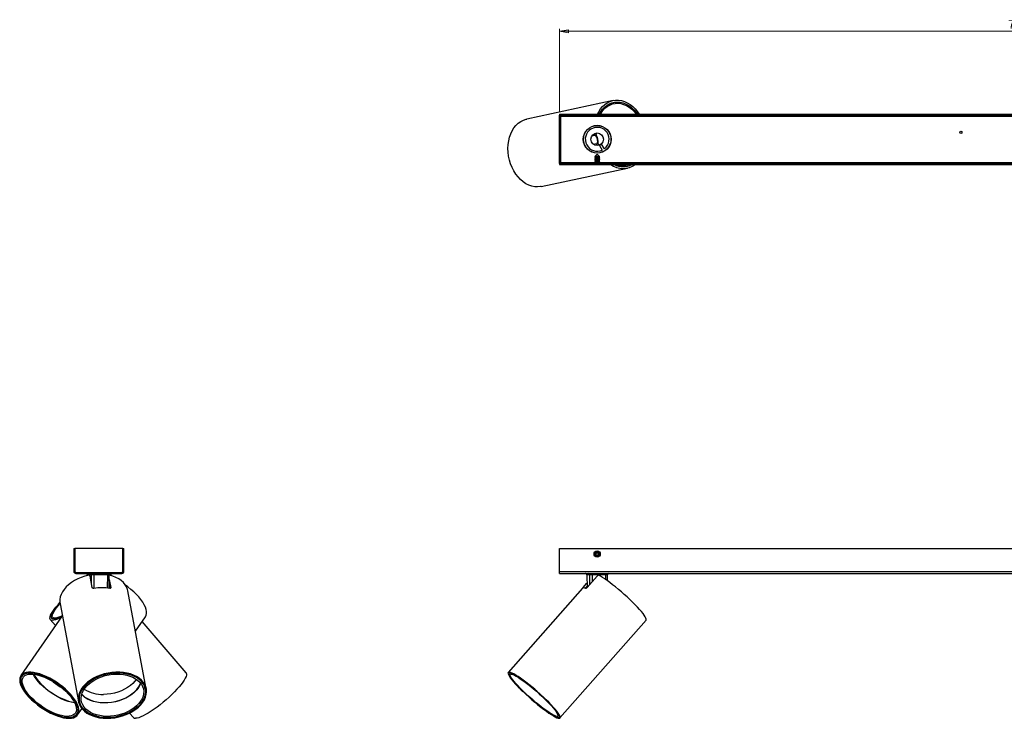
# Model space of a CAD drawing. Header units: millimetres. Extents: x 302 to 1087, y 351 to 651.
# Tile 1 of 2: x 302 to 695, y 372 to 651. Entities that reach past the tile are written whole.
import ezdxf

# ---------------------------------------------------------------- set-up
doc = ezdxf.new("R2010")
doc.units = ezdxf.units.MM
doc.linetypes.add('CENTERX2', pattern=[20.32, 12.7, -2.54, 2.54, -2.54])
doc.styles.add('SLDTEXTSTYLE0', font='TXT', dxfattribs={"width": 0.75})
doc.dimstyles.new('SLDDIMSTYLE3', dxfattribs={"dimtxt": 3.5, "dimasz": 3.556, "dimexe": 0, "dimexo": 0.0625, "dimgap": 0.875, "dimtad": 1, "dimdec": 0, "dimlfac": 2, "dimrnd": 1e-09, "dimzin": 12, "dimdsep": 46, "dimtxsty": 'SLDTEXTSTYLE0', "dimblk1": 'CLOSED', "dimblk2": 'CLOSED', "dimsah": 1, "dimcen": 0.09, "dimadec": 0, "dimazin": 3, "dimtfac": 1, "dimtdec": 0, "dimtofl": 0, "dimtmove": 0, "dimatfit": 3, "dimldrblk": 'CLOSED', "dimfxl": 0, "dimfrac": 2, "dimtolj": 1, "dimtzin": 12, "dimarcsym": 0})

# ---------------------------------------------------------------- blocks, each defined once
blk = doc.blocks.new('_Closed')
at = {"color": 0, "linetype": 'ByBlock', "lineweight": -2}
for p, q in [((-1, 0.166667), (0, 0)), ((-1, 0.166667), (-1, -0.166667)), ((0, 0), (-1, -0.166667)), ((0, 0), (-1, 0))]:
    blk.add_line(p, q, dxfattribs=at)
blk = doc.blocks.new('_D_3')
at = {"color": 7, "linetype": 'Continuous', "lineweight": 0}
for p, q in [((517.45, 614.04), (517.45, 647.11)), ((517.45, 646.11), (867.45, 646.11)), ((867.45, 614.04), (867.45, 647.11))]:
    blk.add_line(p, q, dxfattribs=at)
at = {"color": 7, "linetype": 'Continuous', "lineweight": 18, "xscale": 3.556, "yscale": 3.556, "rotation": 180.0000000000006}
blk.add_blockref('_Closed', (517.45, 646.11, 44.76), dxfattribs=at)
at = {"color": 7, "linetype": 'Continuous', "lineweight": 18, "xscale": 3.556, "yscale": 3.556}
blk.add_blockref('_Closed', (867.45, 646.11, 44.76), dxfattribs=at)
at = {"color": 7, "linetype": 'Continuous', "lineweight": 18, "insert": (696.26, 650.62), "char_height": 3.5, "attachment_point": 1, "style": 'SLDTEXTSTYLE0'}
blk.add_mtext('700', dxfattribs=at)

msp = doc.modelspace()

# ---------------------------------------------------------------- linework, layer by layer
at = {"color": 7, "linetype": 'Continuous', "lineweight": 25}
for p, q in [((538.759, 618.456), (504.407, 611.097)), ((537.092, 617.066), (537.166, 616.719)), ((539.02, 617.233), (538.366, 617.093)), ((538.609, 617.145), (538.506, 617.622)), ((517.446, 613.041), (517.446, 612.641)), ((517.446, 613.041), (867.446, 613.041)), ((517.946, 612.641), (517.446, 612.641)), ((517.446, 593.441), (517.446, 612.641)), ((517.446, 612.641), (867.446, 612.641)), ((517.946, 593.441), (517.946, 612.641)), ((527.659, 605.851), (527.726, 605.865)), ((530.803, 604.479), (531.784, 604.689)), ((535.594, 607.551), (535.661, 607.565)), ((536.217, 607.045), (536.276, 607.058)), ((536.658, 606.655), (536.68, 606.551)), ((536.75, 606.544), (536.774, 606.435)), ((532.518, 601.267), (531.536, 601.057)), ((534.201, 601.123), (533.347, 600.603)), ((533.347, 600.603), (534.478, 598.748)), ((535.332, 599.269), (534.201, 601.123)), ((537.585, 600.946), (537.526, 600.934)), ((537.746, 601.575), (537.769, 601.471)), ((537.784, 601.718), (537.807, 601.609)), ((529.297, 598.532), (529.23, 598.517)), ((532.446, 597.041), (531.526, 596.122)), ((533.365, 596.122), (532.446, 597.041)), ((537.232, 600.231), (537.165, 600.217)), ((517.946, 593.441), (517.446, 593.441)), ((517.446, 593.441), (517.446, 593.041)), ((517.446, 593.441), (867.446, 593.441)), ((517.446, 593.041), (867.446, 593.041)), ((531.641, 596.041), (531.446, 595.905)), ((531.446, 595.905), (531.446, 595.857)), ((532.408, 595.905), (531.446, 595.905)), ((531.446, 595.857), (531.641, 595.72)), ((532.408, 595.857), (531.446, 595.857)), ((531.641, 595.72), (531.446, 595.584)), ((531.446, 595.584), (531.446, 595.536)), ((532.408, 595.584), (531.446, 595.584)), ((531.446, 595.536), (531.641, 595.4)), ((532.408, 595.536), (531.446, 595.536)), ((531.641, 595.4), (531.446, 595.263)), ((531.446, 595.263), (531.446, 595.215)), ((532.408, 595.263), (531.446, 595.263)), ((531.446, 595.215), (531.641, 595.079)), ((532.408, 595.215), (531.446, 595.215)), ((531.641, 595.079), (531.446, 594.942)), ((531.446, 594.942), (531.446, 594.895)), ((532.408, 594.942), (531.446, 594.942)), ((531.446, 594.895), (531.641, 594.758)), ((532.408, 594.895), (531.446, 594.895)), ((531.641, 594.758), (531.446, 594.621)), ((531.446, 594.621), (531.446, 594.574)), ((532.408, 594.621), (531.446, 594.621)), ((531.446, 594.574), (531.641, 594.437)), ((532.408, 594.574), (531.446, 594.574)), ((531.641, 594.437), (531.446, 594.301)), ((531.446, 594.301), (531.446, 594.253)), ((532.408, 594.301), (531.446, 594.301)), ((531.446, 594.253), (531.641, 594.116)), ((532.408, 594.253), (531.446, 594.253)), ((531.641, 594.116), (531.446, 593.98)), ((531.446, 593.98), (531.446, 593.932)), ((532.408, 593.98), (531.446, 593.98)), ((531.446, 593.932), (531.641, 593.796)), ((532.408, 593.932), (531.446, 593.932)), ((531.641, 593.796), (531.446, 593.659)), ((531.446, 593.659), (531.446, 593.611)), ((532.408, 593.659), (531.446, 593.659)), ((531.446, 593.611), (531.641, 593.475)), ((532.408, 593.611), (531.446, 593.611)), ((531.526, 596.122), (531.641, 596.041)), ((533.365, 596.122), (531.526, 596.122)), ((531.641, 593.475), (531.593, 593.441)), ((532.415, 596.041), (531.641, 596.041)), ((532.415, 595.72), (531.641, 595.72)), ((532.415, 595.4), (531.641, 595.4)), ((532.415, 595.079), (531.641, 595.079)), ((532.415, 594.758), (531.641, 594.758)), ((532.415, 594.437), (531.641, 594.437)), ((532.415, 594.116), (531.641, 594.116)), ((532.415, 593.796), (531.641, 593.796)), ((532.415, 593.475), (531.641, 593.475)), ((533.446, 595.905), (532.408, 595.905)), ((533.446, 595.857), (532.408, 595.857)), ((533.446, 595.584), (532.408, 595.584)), ((533.446, 595.536), (532.408, 595.536)), ((533.446, 595.263), (532.408, 595.263)), ((533.446, 595.215), (532.408, 595.215)), ((533.446, 594.942), (532.408, 594.942)), ((533.446, 594.895), (532.408, 594.895)), ((533.446, 594.621), (532.408, 594.621)), ((533.446, 594.574), (532.408, 594.574)), ((533.446, 594.301), (532.408, 594.301)), ((533.446, 594.253), (532.408, 594.253)), ((533.446, 593.98), (532.408, 593.98)), ((533.446, 593.932), (532.408, 593.932)), ((533.446, 593.659), (532.408, 593.659)), ((533.446, 593.611), (532.408, 593.611)), ((533.251, 596.041), (532.415, 596.041)), ((533.251, 595.72), (532.415, 595.72)), ((533.251, 595.4), (532.415, 595.4)), ((533.251, 595.079), (532.415, 595.079)), ((533.251, 594.758), (532.415, 594.758)), ((533.251, 594.437), (532.415, 594.437)), ((533.251, 594.116), (532.415, 594.116)), ((533.251, 593.796), (532.415, 593.796)), ((533.251, 593.475), (532.415, 593.475)), ((533.251, 596.041), (533.365, 596.122)), ((533.446, 595.905), (533.251, 596.041)), ((533.251, 595.72), (533.446, 595.857)), ((533.446, 595.584), (533.251, 595.72)), ((533.251, 595.4), (533.446, 595.536)), ((533.446, 595.263), (533.251, 595.4)), ((533.251, 595.079), (533.446, 595.215)), ((533.446, 594.942), (533.251, 595.079)), ((533.251, 594.758), (533.446, 594.895)), ((533.446, 594.621), (533.251, 594.758)), ((533.251, 594.437), (533.446, 594.574)), ((533.446, 594.301), (533.251, 594.437)), ((533.251, 594.116), (533.446, 594.253)), ((533.446, 593.98), (533.251, 594.116)), ((533.251, 593.796), (533.446, 593.932)), ((533.446, 593.659), (533.251, 593.796)), ((533.251, 593.475), (533.446, 593.611)), ((533.298, 593.441), (533.251, 593.475)), ((533.446, 595.857), (533.446, 595.905)), ((533.446, 595.536), (533.446, 595.584)), ((533.446, 595.215), (533.446, 595.263)), ((533.446, 594.895), (533.446, 594.942)), ((533.446, 594.574), (533.446, 594.621)), ((533.446, 594.253), (533.446, 594.301)), ((533.446, 593.932), (533.446, 593.98)), ((533.446, 593.611), (533.446, 593.659)), ((543.603, 592.648), (544.257, 592.788)), ((543.947, 592.223), (543.845, 592.7)), ((510.167, 584.207), (544.519, 591.566)), ((542.355, 592.497), (542.429, 592.15)), ((323.821, 440.028), (324.221, 440.028)), ((323.821, 440.028), (323.821, 430.828)), ((324.221, 440.028), (324.221, 430.928)), ((343.421, 440.028), (324.221, 440.028)), ((324.221, 440.028), (324.221, 430.828)), ((343.421, 430.928), (343.421, 440.028)), ((343.421, 430.828), (343.421, 440.028)), ((343.421, 440.028), (343.821, 440.028)), ((343.821, 430.828), (343.821, 440.028)), ((517.446, 430.828), (517.446, 440.028)), ((517.446, 440.028), (867.446, 440.028)), ((532.138, 438.266), (531.869, 437.756)), ((532.176, 437.267), (531.869, 437.756)), ((532.138, 438.266), (532.715, 438.288)), ((532.176, 437.267), (532.753, 437.289)), ((532.715, 438.288), (533.022, 437.799)), ((532.753, 437.289), (533.022, 437.799)), ((323.821, 430.828), (324.221, 430.828)), ((324.621, 430.428), (324.621, 430.028)), ((324.621, 430.428), (343.021, 430.428)), ((324.621, 430.028), (343.021, 430.028)), ((324.721, 430.428), (342.921, 430.428)), ((329.093, 429.534), (329.098, 429.128)), ((329.718, 429.533), (329.72, 429.27)), ((330.917, 429.532), (329.734, 429.532)), ((331.19, 424.358), (330.314, 429.002)), ((337.331, 429.532), (331.808, 429.532)), ((337.868, 424.117), (337.924, 429.533)), ((338.043, 429.272), (337.921, 429.283)), ((338.544, 429.145), (338.548, 429.534)), ((343.021, 430.028), (343.021, 430.428)), ((343.421, 430.828), (343.821, 430.828)), ((517.446, 430.828), (867.446, 430.828)), ((517.446, 430.028), (517.446, 430.828)), ((517.446, 430.028), (867.446, 430.028)), ((528.342, 429.533), (528.396, 424.359)), ((529.542, 429.532), (528.359, 429.532)), ((532.485, 429.002), (528.395, 424.358)), ((535.956, 429.532), (530.433, 429.532)), ((536.523, 427.09), (536.549, 429.533)), ((337.893, 426.534), (338.354, 424.086)), ((337.904, 427.64), (338.523, 424.358)), ((526.575, 424.22), (496.967, 390.594)), ((526.824, 424.358), (528.378, 426.122)), ((527.672, 424.153), (528.39, 424.968)), ((352.722, 384.056), (345.363, 423.07)), ((318.34, 417.973), (325.698, 378.959)), ((319.244, 413.178), (302.745, 389.331)), ((315.425, 412.429), (315.939, 411.824)), ((348.397, 406.983), (352.352, 412.698)), ((314.473, 411.62), (316.508, 409.224)), ((368.57, 390.409), (351.133, 410.938)), ((517.607, 372.421), (551.958, 411.435)), ((303.356, 389.511), (303.074, 389.103)), ((303.307, 389.439), (303.324, 389.48)), ((497.375, 390.452), (497.267, 390.33)), ((352.329, 383.982), (352.188, 384.726)), ((352.256, 384.507), (352.273, 384.279)), ((352.296, 384.361), (352.329, 383.982)), ((325.951, 379.776), (326.091, 379.033)), ((326.091, 379.033), (325.984, 379.398)), ((325.032, 373.912), (325.313, 374.32)), ((325.296, 374.279), (325.264, 374.248)), ((325.361, 373.685), (327.051, 376.128)), ((346.089, 374.397), (347.61, 372.606)), ((517.307, 372.686), (517.414, 372.807))]:
    msp.add_line(p, q, dxfattribs=at)
at = {"color": 7, "linetype": 'CENTERX2'}
for p, q in [((517.446, 612.713), (867.446, 612.713)), ((867.446, 593.37), (517.446, 593.37))]:
    msp.add_line(p, q, dxfattribs=at)
at = {"color": 8, "linetype": 'Continuous', "lineweight": 25}
for p, q in [((517.946, 612.241), (866.946, 612.241)), ((517.946, 593.841), (531.575, 593.841)), ((533.316, 593.841), (851.575, 593.841)), ((329.718, 429.532), (329.267, 429.532)), ((329.267, 429.532), (329.271, 429.169)), ((329.734, 429.532), (329.737, 429.272)), ((330.943, 425.665), (330.917, 429.532)), ((331.808, 429.532), (331.844, 424.086)), ((337.276, 424.199), (337.331, 429.532)), ((338.278, 429.532), (337.924, 429.532)), ((338.274, 429.216), (338.278, 429.532)), ((528.359, 429.532), (528.412, 424.377)), ((529.568, 425.69), (529.542, 429.532)), ((530.433, 429.532), (530.452, 426.693)), ((535.935, 427.502), (535.956, 429.532)), ((338.479, 424.168), (338.523, 424.358)), ((526.824, 424.358), (526.851, 424.333))]:
    msp.add_line(p, q, dxfattribs=at)
at = {"color": 7, "linetype": 'Continuous', "lineweight": 25, "flags": 128}
for points in [[(532.554, 613.041), (533.051, 614.007), (533.768, 615.102), (534.585, 616.069), (535.492, 616.895), (536.478, 617.568), (537.529, 618.081), (538.634, 618.428), (539.776, 618.603), (540.943, 618.604), (542.118, 618.431), (543.287, 618.087), (544.435, 617.576), (545.547, 616.904), (546.61, 616.081), (547.609, 615.116), (548.531, 614.022), (549.221, 613.041)], [(533.262, 613.041), (533.739, 613.881), (534.476, 614.909), (535.311, 615.802), (536.233, 616.548), (537.228, 617.135), (538.284, 617.557), (539.386, 617.807), (540.519, 617.882), (541.667, 617.781), (542.815, 617.505), (543.946, 617.058), (545.046, 616.447), (546.099, 615.679), (547.092, 614.765), (548.01, 613.718), (548.512, 613.041)], [(533.749, 613.041), (533.987, 613.451), (534.712, 614.48), (535.537, 615.37), (536.45, 616.11), (537.44, 616.689), (538.49, 617.098), (539.586, 617.33), (540.713, 617.383), (541.852, 617.257), (542.989, 616.952), (544.106, 616.473), (545.186, 615.827), (546.216, 615.024), (547.178, 614.075), (548.026, 613.041)], [(510.167, 584.207), (509.881, 584.151), (508.716, 584.039), (507.533, 584.105), (506.346, 584.347), (505.172, 584.762), (504.025, 585.345), (502.921, 586.089), (501.874, 586.984), (500.897, 588.018), (500.003, 589.177), (499.205, 590.447), (498.512, 591.81), (497.933, 593.25), (497.477, 594.748), (497.148, 596.283), (496.951, 597.836), (496.889, 599.386), (496.963, 600.914), (497.171, 602.4), (497.511, 603.823), (497.979, 605.166), (498.567, 606.411), (499.27, 607.542), (500.077, 608.544), (500.978, 609.404), (501.962, 610.111), (503.014, 610.655), (504.123, 611.03), (504.407, 611.097)], [(527.107, 604.366), (527.105, 604.402), (527.097, 604.522)], [(530.453, 604.551), (530.582, 604.49), (530.803, 604.479)], [(532.694, 603.095), (532.427, 604.024), (532.053, 604.868)], [(531.536, 601.057), (531.34, 600.956), (531.246, 600.848)], [(533.217, 600.663), (533.118, 600.922), (532.949, 601.135), (532.738, 601.256), (532.518, 601.267), (532.321, 601.167), (532.178, 600.97), (532.111, 600.706), (532.109, 600.564)], [(532.836, 601.214), (532.831, 602.137), (532.694, 603.095)], [(528.173, 599.499), (528.131, 599.613), (528.118, 599.646)], [(329.731, 429.272), (328.227, 428.895), (326.769, 428.411), (325.376, 427.826), (324.066, 427.149), (322.855, 426.386), (321.76, 425.548), (320.793, 424.646), (319.967, 423.692), (319.294, 422.697), (318.78, 421.674), (318.434, 420.637), (318.259, 419.598), (318.258, 418.57), (318.34, 417.973)], [(345.363, 423.07), (345.21, 423.692), (344.829, 424.646), (344.282, 425.548), (343.576, 426.386), (342.72, 427.149), (341.725, 427.826), (340.604, 428.411), (339.371, 428.895), (338.043, 429.272)], [(338.598, 430.028), (338.536, 430.018), (338.477, 429.99), (338.421, 429.944), (338.373, 429.883), (338.333, 429.808), (338.304, 429.722), (338.285, 429.629), (338.278, 429.532)], [(551.958, 411.435), (552.021, 411.555), (552.019, 411.845), (551.884, 412.246), (551.618, 412.753), (551.224, 413.359), (550.708, 414.056), (550.077, 414.836), (549.337, 415.689), (548.499, 416.604), (547.573, 417.568), (546.572, 418.57), (545.507, 419.598), (544.393, 420.637), (543.244, 421.674), (542.075, 422.697), (540.899, 423.692), (539.734, 424.646), (538.592, 425.548), (537.49, 426.386), (536.44, 427.149), (535.457, 427.826), (534.553, 428.411), (533.74, 428.895), (533.027, 429.272)], [(352.352, 412.698), (352.388, 412.753), (352.68, 413.359), (352.822, 414.056), (352.815, 414.836), (352.657, 415.689), (352.35, 416.604), (351.899, 417.568), (351.31, 418.57), (350.589, 419.598), (349.746, 420.637), (348.792, 421.674), (347.739, 422.697), (346.601, 423.692), (345.392, 424.646), (344.422, 425.346)], [(527.868, 424.074), (527.576, 424.188), (527.318, 424.269), (527.093, 424.318), (526.904, 424.335), (526.75, 424.318), (526.632, 424.269), (526.575, 424.22)], [(318.768, 412.49), (318.28, 412.246), (317.383, 411.845), (316.584, 411.555), (315.891, 411.379), (315.314, 411.32), (314.861, 411.379), (314.536, 411.555), (314.344, 411.845), (314.288, 412.246), (314.368, 412.753), (314.584, 413.359), (314.931, 414.056), (315.407, 414.836), (316.005, 415.689), (316.717, 416.604), (317.535, 417.568), (318.276, 418.388)], [(319.052, 412.901), (318.768, 412.758), (317.881, 412.353), (317.09, 412.059), (316.406, 411.882), (315.84, 411.822), (315.398, 411.882), (315.087, 412.059), (314.911, 412.353), (314.873, 412.758), (314.972, 413.269), (315.207, 413.88), (315.576, 414.581), (316.074, 415.364), (316.692, 416.217), (317.424, 417.129), (318.259, 418.088), (318.31, 418.144)], [(319.241, 413.175), (318.663, 412.892), (317.82, 412.535), (317.081, 412.294), (316.457, 412.172), (315.956, 412.172), (315.586, 412.294), (315.353, 412.535), (315.259, 412.892), (315.306, 413.361), (315.494, 413.934), (315.819, 414.603), (316.278, 415.357), (316.862, 416.187), (317.565, 417.08), (318.338, 417.982)], [(321.903, 372.307), (322.855, 372.367), (323.693, 372.546), (324.404, 372.842), (324.981, 373.251), (325.415, 373.767), (325.702, 374.385), (325.836, 375.095), (325.816, 375.889), (325.644, 376.756), (325.32, 377.686), (324.849, 378.664), (324.238, 379.681), (323.494, 380.72), (322.626, 381.77), (321.647, 382.817), (320.569, 383.847), (319.406, 384.846), (318.174, 385.802), (316.887, 386.701), (315.564, 387.533), (314.22, 388.286), (312.875, 388.951), (311.545, 389.519), (310.248, 389.983), (309, 390.336), (307.818, 390.574), (306.718, 390.694), (305.713, 390.694), (304.817, 390.574), (304.041, 390.336), (303.396, 389.983), (302.889, 389.519), (302.529, 388.951), (302.318, 388.286), (302.26, 387.533), (302.357, 386.701), (302.605, 385.802), (303.003, 384.846), (303.545, 383.847), (304.224, 382.817), (305.031, 381.77), (305.956, 380.72), (306.986, 379.681), (308.108, 378.664), (309.308, 377.686), (310.57, 376.756), (311.877, 375.889), (313.212, 375.095), (314.559, 374.385), (315.899, 373.767), (317.214, 373.251), (318.489, 372.842), (319.706, 372.546), (320.849, 372.367), (321.903, 372.307)], [(321.703, 372.541), (322.647, 372.602), (323.475, 372.783), (324.176, 373.082), (324.739, 373.495), (325.158, 374.016), (325.427, 374.639), (325.542, 375.354), (325.502, 376.153), (325.306, 377.024), (324.959, 377.956), (324.464, 378.936), (323.828, 379.951), (323.061, 380.986), (322.171, 382.029), (321.171, 383.065), (320.076, 384.079), (318.898, 385.059), (317.656, 385.991), (316.364, 386.862), (315.042, 387.661), (313.706, 388.377), (312.374, 388.999), (311.066, 389.521), (309.797, 389.934), (308.587, 390.233), (307.45, 390.414), (306.402, 390.475), (305.458, 390.414), (304.631, 390.233), (303.93, 389.934), (303.367, 389.521), (302.948, 388.999), (302.679, 388.377), (302.564, 387.661), (302.604, 386.862), (302.8, 385.991), (303.147, 385.059), (303.642, 384.079), (304.277, 383.065), (305.045, 382.029), (305.935, 380.986), (306.934, 379.951), (308.03, 378.936), (309.207, 377.956), (310.45, 377.024), (311.741, 376.153), (313.064, 375.354), (314.4, 374.639), (315.732, 374.016), (317.04, 373.495), (318.308, 373.082), (319.519, 372.783), (320.656, 372.602), (321.703, 372.541)], [(324.418, 378.959), (324.913, 377.982), (325.261, 377.053), (325.457, 376.184), (325.499, 375.387), (325.387, 374.673), (325.121, 374.052), (324.706, 373.531), (324.146, 373.118), (323.45, 372.818), (322.627, 372.636), (321.688, 372.574), (320.645, 372.633), (319.514, 372.812), (318.309, 373.109), (317.046, 373.519), (315.742, 374.037), (314.416, 374.656), (313.085, 375.368), (311.767, 376.162), (310.48, 377.029), (309.241, 377.957), (308.067, 378.933), (306.975, 379.943), (305.978, 380.975), (305.09, 382.014), (304.323, 383.046), (303.688, 384.057), (303.193, 385.034), (302.845, 385.963), (302.649, 386.832), (302.606, 387.628), (302.719, 388.342), (302.985, 388.964), (303.4, 389.485), (303.96, 389.898), (304.656, 390.197), (305.479, 390.379), (306.418, 390.441), (307.46, 390.382), (308.592, 390.203), (309.797, 389.907), (311.06, 389.497), (312.363, 388.979), (313.69, 388.36), (315.021, 387.648), (316.339, 386.853), (317.626, 385.986), (318.865, 385.058), (320.038, 384.083), (321.131, 383.072), (322.128, 382.041), (323.016, 381.002), (323.783, 379.97), (324.418, 378.959)], [(323.836, 379.102), (324.31, 378.163), (324.641, 377.271), (324.823, 376.439), (324.854, 375.677), (324.733, 374.998), (324.462, 374.41), (324.045, 373.921), (323.488, 373.54), (322.798, 373.269), (321.986, 373.115), (321.062, 373.078), (320.04, 373.16), (318.934, 373.359), (317.759, 373.672), (316.533, 374.096), (315.271, 374.623), (313.993, 375.247), (312.715, 375.959), (311.456, 376.749), (310.233, 377.605), (309.064, 378.517), (307.965, 379.47), (306.952, 380.452), (306.038, 381.449), (305.237, 382.446), (304.56, 383.431), (304.015, 384.388), (303.612, 385.305), (303.355, 386.169), (303.249, 386.967), (303.294, 387.689), (303.49, 388.324), (303.834, 388.863), (304.322, 389.299), (304.947, 389.625), (305.699, 389.838), (306.569, 389.934), (307.543, 389.911), (308.609, 389.77), (309.752, 389.514), (310.954, 389.145), (312.201, 388.669), (313.473, 388.092), (314.753, 387.423), (316.024, 386.671), (317.267, 385.846), (318.465, 384.961), (319.601, 384.027), (320.659, 383.057), (321.624, 382.066), (322.483, 381.067), (323.224, 380.074), (323.836, 379.102)], [(337.07, 372.307), (338.616, 372.367), (340.171, 372.546), (341.712, 372.842), (343.222, 373.251), (344.678, 373.767), (346.064, 374.385), (347.36, 375.095), (348.55, 375.889), (349.618, 376.756), (350.551, 377.686), (351.336, 378.664), (351.962, 379.681), (352.423, 380.72), (352.711, 381.77), (352.823, 382.817), (352.757, 383.847), (352.515, 384.846), (352.1, 385.802), (351.517, 386.701), (350.773, 387.533), (349.878, 388.286), (348.844, 388.951), (347.685, 389.519), (346.415, 389.983), (345.052, 390.336), (343.612, 390.574), (342.114, 390.694), (340.579, 390.694), (339.026, 390.574), (337.476, 390.336), (335.948, 389.983), (334.462, 389.519), (333.039, 388.951), (331.696, 388.286), (330.451, 387.533), (329.32, 386.701), (328.318, 385.802), (327.458, 384.846), (326.751, 383.847), (326.207, 382.817), (325.832, 381.77), (325.631, 380.72), (325.608, 379.681), (325.762, 378.664), (326.091, 377.686), (326.591, 376.756), (327.256, 375.889), (328.077, 375.095), (329.042, 374.385), (330.141, 373.767), (331.357, 373.251), (332.676, 372.842), (334.08, 372.546), (335.551, 372.367), (337.07, 372.307)], [(337.124, 372.541), (338.659, 372.602), (340.202, 372.783), (341.731, 373.082), (343.227, 373.495), (344.667, 374.016), (346.035, 374.639), (347.309, 375.354), (348.474, 376.153), (349.514, 377.024), (350.415, 377.956), (351.164, 378.936), (351.752, 379.951), (352.169, 380.986), (352.412, 382.029), (352.476, 383.065), (352.361, 384.079), (352.067, 385.059), (351.6, 385.991), (350.966, 386.862), (350.172, 387.661), (349.23, 388.377), (348.153, 388.999), (346.954, 389.521), (345.651, 389.934), (344.261, 390.233), (342.803, 390.414), (341.296, 390.475), (339.761, 390.414), (338.218, 390.233), (336.689, 389.934), (335.193, 389.521), (333.753, 388.999), (332.386, 388.377), (331.111, 387.661), (329.946, 386.862), (328.906, 385.991), (328.005, 385.059), (327.256, 384.079), (326.669, 383.065), (326.251, 382.029), (326.008, 380.986), (325.944, 379.951), (326.06, 378.936), (326.353, 377.956), (326.82, 377.024), (327.454, 376.153), (328.248, 375.354), (329.19, 374.639), (330.267, 374.016), (331.466, 373.495), (332.769, 373.082), (334.159, 372.783), (335.617, 372.602), (337.124, 372.541)], [(351.128, 378.959), (350.384, 377.982), (349.489, 377.053), (348.454, 376.184), (347.295, 375.387), (346.026, 374.673), (344.665, 374.052), (343.231, 373.531), (341.742, 373.118), (340.218, 372.818), (338.682, 372.636), (337.152, 372.574), (335.65, 372.633), (334.196, 372.812), (332.81, 373.109), (331.511, 373.519), (330.315, 374.037), (329.24, 374.656), (328.3, 375.368), (327.508, 376.162), (326.873, 377.029), (326.406, 377.957), (326.111, 378.933), (325.994, 379.943), (326.055, 380.975), (326.295, 382.014), (326.709, 383.046), (327.292, 384.057), (328.036, 385.034), (328.932, 385.963), (329.966, 386.832), (331.125, 387.628), (332.394, 388.342), (333.755, 388.964), (335.189, 389.485), (336.678, 389.898), (338.202, 390.197), (339.739, 390.379), (341.268, 390.441), (342.77, 390.382), (344.224, 390.203), (345.61, 389.907), (346.909, 389.497), (348.105, 388.979), (349.18, 388.36), (350.12, 387.648), (350.912, 386.853), (351.547, 385.986), (352.014, 385.058), (352.309, 384.083), (352.426, 383.072), (352.365, 382.041), (352.125, 381.002), (351.711, 379.97), (351.128, 378.959)], [(350.459, 379.102), (349.742, 378.163), (348.877, 377.271), (347.876, 376.439), (346.754, 375.677), (345.526, 374.998), (344.209, 374.41), (342.822, 373.921), (341.384, 373.54), (339.916, 373.269), (338.438, 373.115), (336.97, 373.078), (335.535, 373.16), (334.15, 373.359), (332.837, 373.672), (331.613, 374.096), (330.496, 374.623), (329.501, 375.247), (328.643, 375.959), (327.933, 376.749), (327.381, 377.605), (326.995, 378.517), (326.781, 379.47), (326.741, 380.452), (326.876, 381.449), (327.184, 382.446), (327.662, 383.431), (328.301, 384.388), (329.093, 385.305), (330.028, 386.169), (331.091, 386.967), (332.268, 387.689), (333.543, 388.324), (334.897, 388.863), (336.312, 389.299), (337.768, 389.625), (339.243, 389.838), (340.719, 389.934), (342.173, 389.911), (343.585, 389.77), (344.936, 389.514), (346.207, 389.145), (347.38, 388.669), (348.437, 388.092), (349.366, 387.423), (350.151, 386.671), (350.784, 385.846), (351.253, 384.961), (351.554, 384.027), (351.681, 383.057), (351.633, 382.066), (351.411, 381.067), (351.018, 380.074), (350.459, 379.102)], [(368.57, 390.409), (368.624, 390.336), (368.745, 389.983), (368.727, 389.519), (368.571, 388.951), (368.278, 388.286), (367.852, 387.533), (367.299, 386.701), (366.626, 385.802), (365.842, 384.846), (364.956, 383.847), (363.981, 382.817), (362.929, 381.77), (361.814, 380.72), (360.651, 379.681), (359.454, 378.664), (358.24, 377.686), (357.023, 376.756), (355.82, 375.889), (354.647, 375.095), (353.519, 374.385), (352.45, 373.767), (351.455, 373.251), (350.547, 372.842), (349.737, 372.546), (349.035, 372.367), (348.452, 372.307)], [(517.278, 372.307), (517.541, 372.367), (517.671, 372.546), (517.665, 372.842), (517.524, 373.251), (517.249, 373.767), (516.845, 374.385), (516.316, 375.095), (515.669, 375.889), (514.913, 376.756), (514.057, 377.686), (513.114, 378.664), (512.094, 379.681), (511.012, 380.72), (509.881, 381.77), (508.716, 382.817), (507.533, 383.847), (506.346, 384.846), (505.172, 385.802), (504.025, 386.701), (502.921, 387.533), (501.874, 388.286), (500.897, 388.951), (500.003, 389.519), (499.205, 389.983), (498.512, 390.336), (497.933, 390.574), (497.477, 390.694), (497.148, 390.694), (496.951, 390.574), (496.889, 390.336), (496.963, 389.983), (497.171, 389.519), (497.511, 388.951), (497.979, 388.286), (498.567, 387.533), (499.27, 386.701), (500.077, 385.802), (500.978, 384.846), (501.962, 383.847), (503.014, 382.817), (504.123, 381.77), (505.272, 380.72), (506.448, 379.681), (507.635, 378.664), (508.818, 377.686), (509.98, 376.756), (511.107, 375.889), (512.185, 375.095), (513.198, 374.385), (514.135, 373.767), (514.982, 373.251), (515.729, 372.842), (516.366, 372.546), (516.885, 372.367), (517.278, 372.307)], [(517.024, 372.541), (517.284, 372.602), (517.409, 372.783), (517.397, 373.082), (517.248, 373.495), (516.964, 374.016), (516.55, 374.639), (516.01, 375.354), (515.353, 376.153), (514.586, 377.024), (513.721, 377.956), (512.768, 378.936), (511.742, 379.951), (510.655, 380.986), (509.523, 382.029), (508.36, 383.065), (507.183, 384.079), (506.008, 385.059), (504.849, 385.991), (503.724, 386.862), (502.647, 387.661), (501.632, 388.377), (500.694, 388.999), (499.846, 389.521), (499.097, 389.934), (498.46, 390.233), (497.942, 390.414), (497.55, 390.475), (497.29, 390.414), (497.165, 390.233), (497.177, 389.934), (497.326, 389.521), (497.61, 388.999), (498.024, 388.377), (498.564, 387.661), (499.221, 386.862), (499.988, 385.991), (500.853, 385.059), (501.806, 384.079), (502.832, 383.065), (503.919, 382.029), (505.051, 380.986), (506.214, 379.951), (507.391, 378.936), (508.566, 377.956), (509.725, 377.024), (510.85, 376.153), (511.927, 375.354), (512.942, 374.639), (513.88, 374.016), (514.728, 373.495), (515.477, 373.082), (516.114, 372.783), (516.632, 372.602), (517.024, 372.541)], [(512.735, 378.959), (513.685, 377.982), (514.548, 377.053), (515.314, 376.184), (515.97, 375.387), (516.509, 374.673), (516.924, 374.052), (517.208, 373.531), (517.358, 373.118), (517.372, 372.818), (517.249, 372.636), (516.992, 372.574), (516.603, 372.633), (516.089, 372.812), (515.455, 373.109), (514.711, 373.519), (513.867, 374.037), (512.933, 374.656), (511.923, 375.368), (510.851, 376.162), (509.73, 377.029), (508.577, 377.957), (507.406, 378.933), (506.233, 379.943), (505.074, 380.975), (503.946, 382.014), (502.862, 383.046), (501.839, 384.057), (500.889, 385.034), (500.026, 385.963), (499.26, 386.832), (498.604, 387.628), (498.065, 388.342), (497.65, 388.964), (497.366, 389.485), (497.216, 389.898), (497.202, 390.197), (497.325, 390.379), (497.582, 390.441), (497.971, 390.382), (498.485, 390.203), (499.119, 389.907), (499.863, 389.497), (500.707, 388.979), (501.641, 388.36), (502.651, 387.648), (503.723, 386.853), (504.844, 385.986), (505.997, 385.058), (507.168, 384.083), (508.341, 383.072), (509.5, 382.041), (510.628, 381.002), (511.712, 379.97), (512.735, 378.959)], [(512.429, 379.102), (513.342, 378.163), (514.169, 377.271), (514.9, 376.439), (515.525, 375.677), (516.033, 374.998), (516.419, 374.41), (516.677, 373.921), (516.802, 373.54), (516.795, 373.269), (516.653, 373.115), (516.38, 373.078), (515.98, 373.16), (515.458, 373.359), (514.82, 373.672), (514.078, 374.096), (513.239, 374.623), (512.318, 375.247), (511.325, 375.959), (510.276, 376.749), (509.185, 377.605), (508.067, 378.517), (506.939, 379.47), (505.815, 380.452), (504.712, 381.449), (503.645, 382.446), (502.629, 383.431), (501.679, 384.388), (500.807, 385.305), (500.026, 386.169), (499.347, 386.967), (498.78, 387.689), (498.332, 388.324), (498.01, 388.863), (497.818, 389.299), (497.759, 389.625), (497.834, 389.838), (498.041, 389.934), (498.378, 389.911), (498.84, 389.77), (499.421, 389.514), (500.112, 389.145), (500.904, 388.669), (501.786, 388.092), (502.745, 387.423), (503.767, 386.671), (504.839, 385.846), (505.945, 384.961), (507.071, 384.027), (508.199, 383.057), (509.314, 382.066), (510.401, 381.067), (511.444, 380.074), (512.429, 379.102)], [(348.768, 387.874), (348.166, 387.059), (347.335, 386.164), (346.367, 385.326), (345.275, 384.556), (344.075, 383.866), (342.784, 383.265), (341.42, 382.761), (340.002, 382.361), (338.55, 382.072), (337.084, 381.896), (335.624, 381.838)]]:
    msp.add_lwpolyline(points, dxfattribs=at)
at = {"color": 8, "linetype": 'Continuous', "lineweight": 25, "flags": 128}
for points in [[(324.167, 378.472), (323.962, 378.497), (322.835, 378.7), (321.637, 379.019), (320.386, 379.451), (319.1, 379.988), (317.796, 380.624), (316.494, 381.35), (315.21, 382.155), (313.964, 383.029), (312.772, 383.958), (311.651, 384.93), (310.618, 385.931), (309.686, 386.948), (308.87, 387.965), (308.179, 388.968), (307.645, 389.902)], [(307.832, 389.884), (308.277, 389.118), (308.968, 388.113), (309.786, 387.096), (310.718, 386.079), (311.751, 385.078), (312.872, 384.105), (314.065, 383.176), (315.312, 382.302), (316.596, 381.496), (317.899, 380.77), (319.203, 380.134), (320.49, 379.596), (321.741, 379.164), (322.939, 378.844), (324.068, 378.642), (324.084, 378.639)], [(326.989, 381.884), (327.366, 381.496), (328.242, 380.77), (329.257, 380.134), (330.396, 379.596), (331.644, 379.164), (332.984, 378.844), (334.396, 378.642), (335.86, 378.558), (337.357, 378.596), (338.865, 378.753), (340.362, 379.028), (341.829, 379.418), (343.243, 379.916), (344.586, 380.516), (345.839, 381.209), (346.984, 381.986), (348.005, 382.835), (348.887, 383.744), (349.618, 384.702)], [(349.618, 384.702), (350.189, 385.694), (350.454, 386.31)], [(350.506, 386.242), (350.212, 385.546), (349.641, 384.555)], [(349.641, 384.555), (348.91, 383.597), (348.028, 382.688), (347.008, 381.839), (345.864, 381.063), (344.612, 380.37), (343.269, 379.771), (341.855, 379.273), (340.389, 378.883), (338.892, 378.608), (337.385, 378.451), (335.889, 378.413), (334.425, 378.497), (333.014, 378.7), (331.675, 379.019), (330.427, 379.451), (329.288, 379.988), (328.274, 380.624), (327.399, 381.35), (326.965, 381.802)]]:
    msp.add_lwpolyline(points, dxfattribs=at)
at = {"color": 7, "linetype": 'Continuous', "lineweight": 25}
for centre, radius in [((532.446, 603.041), 5.55), ((532.446, 603.041), 5.5), ((532.446, 603.041), 2.5), ((532.446, 437.778), 1.25), ((532.446, 437.778), 1), ((532.446, 437.778), 0.893), ((532.446, 437.778), 0.805)]:
    msp.add_circle(centre, radius, dxfattribs=at)
at = {"color": 7, "linetype": 'Continuous'}
msp.add_circle((677.446, 605.791), 0.41, dxfattribs=at)
at = {"color": 7, "linetype": 'Continuous', "lineweight": 25}
for centre, radius, start, end in [((540.124, 609.587), 7.709, 103.17851, 143.24006), ((532.446, 603.041), 4.75, 307.4201, 295.33544), ((531.746, 605.333), 0.645, 195.22866, 273.41122), ((531.536, 605.315), 0.673, 291.64153, 18.34272), ((528.564, 602.243), 4.07, 11.63294, 37.0671), ((528.577, 602.179), 4.07, 347.11489, 12.54905), ((542.758, 599.645), 8.234, 233.32891, 306.67109), ((542.758, 599.798), 7.651, 242.02676, 297.97324), ((542.123, 599.965), 7.465, 248.04051, 281.43033), ((542.758, 599.845), 7.21, 250.66836, 289.33164), ((324.621, 430.828), 0.8, 180, 270), ((324.721, 430.928), 0.5, 180, 270), ((324.621, 430.828), 0.4, 180, 270), ((328.593, 429.528), 0.5, 1.12863, 90), ((328.817, 429.58), 0.453, 353.92403, 81.62952), ((329.218, 429.528), 0.5, 1.06257, 90), ((329.24, 429.533), 0.494, 359.85705, 89.35763), ((330.423, 429.533), 0.494, 359.85705, 89.35763), ((332.476, 429.649), 0.679, 146.16216, 189.97556), ((338, 429.649), 0.679, 146.16216, 189.97556), ((338.424, 429.528), 0.5, 90, 179.92409), ((339.048, 429.528), 0.5, 90, 179.77264), ((342.921, 430.928), 0.5, 270, 0), ((343.021, 430.828), 0.4, 270, 0), ((343.021, 430.828), 0.8, 270, 0), ((527.842, 429.528), 0.5, 1.06257, 90), ((527.865, 429.533), 0.494, 359.85705, 89.35763), ((529.048, 429.533), 0.494, 359.85705, 89.35763), ((531.101, 429.649), 0.679, 146.16216, 189.97556), ((536.624, 429.649), 0.679, 146.16216, 189.97556), ((537.049, 429.528), 0.5, 90, 179.92409), ((334.947, 404.867), 19.468, 80.60532, 99.39468), ((333.472, 409.576), 28.913, 230.80431, 239.84199), ((335.06, 394.627), 12.801, 236.47349, 272.52841), ((348.33, 373.296), 0.997, 223.77748, 277.04543)]:
    msp.add_arc(centre, radius, start, end, dxfattribs=at)
at = {"color": 8, "linetype": 'Continuous', "lineweight": 25}
for centre, major_axis, ratio, start_param, end_param in [((329.843, 429.528), (0.75, -0.006), 0.0007455, 3.1426766, 3.8361975), ((330.468, 429.528), (0.75, -0.005), 0.0044685, 3.142294, 3.3526941), ((337.174, 429.528), (0.75, 0.005), 0.0044685, 6.2823205, 7.642804), ((337.798, 429.528), (0.75, 0.006), 0.0007455, 6.2818606, 7.1593006), ((529.092, 429.528), (0.75, -0.005), 0.0044685, 3.142294, 3.3526941), ((535.799, 429.528), (0.75, 0.005), 0.0044685, 6.2823205, 7.642804)]:
    msp.add_ellipse(centre, major_axis=major_axis, ratio=ratio, start_param=start_param, end_param=end_param, dxfattribs=at)
at = {"color": 7, "linetype": 'Continuous', "lineweight": 25}
for centre in [(331.651, 429.528), (530.276, 429.528)]:
    msp.add_ellipse(centre, major_axis=(0.75, -0.003), ratio=0.0069061, start_param=1.3599187, end_param=2.9306388, dxfattribs=at)
for points, knots in [([(330.314, 429.002), (330.301, 429.042), (330.275, 429.121), (330.171, 429.214), (330.033, 429.274), (329.879, 429.294), (329.777, 429.279), (329.731, 429.272)], [0, 0, 0, 0, 0.2036816, 0.4072558, 0.6138972, 0.8280731, 1, 1, 1, 1]), ([(533.027, 429.272), (532.997, 429.28), (532.938, 429.296), (532.812, 429.259), (532.676, 429.18), (532.563, 429.087), (532.505, 429.024), (532.485, 429.002)], [0, 0, 0, 0, 0.2275837, 0.4554043, 0.6765559, 0.888193, 1, 1, 1, 1]), ([(331.769, 424.074), (331.71, 424.069), (331.591, 424.058), (331.422, 424.099), (331.289, 424.177), (331.213, 424.27), (331.196, 424.335), (331.19, 424.358)], [0, 0, 0, 0, 0.2233625, 0.4467857, 0.6679299, 0.8821371, 1, 1, 1, 1]), ([(338.523, 424.358), (338.526, 424.318), (338.532, 424.239), (338.476, 424.145), (338.379, 424.083), (338.255, 424.059), (338.164, 424.069), (338.125, 424.074)], [0, 0, 0, 0, 0.20542247, 0.41071389, 0.61967129, 0.83597067, 1, 1, 1, 1]), ([(526.617, 424.144), (526.631, 424.156), (526.671, 424.192), (526.746, 424.271), (526.804, 424.335), (526.824, 424.358)], [0, 0, 0, 0, 0.2498002, 0.7337287, 1, 1, 1, 1]), ([(528.395, 424.358), (528.357, 424.318), (528.281, 424.239), (528.152, 424.145), (528.028, 424.083), (527.929, 424.059), (527.886, 424.069), (527.868, 424.074)], [0, 0, 0, 0, 0.20542247, 0.41071389, 0.61967129, 0.83597067, 1, 1, 1, 1])]:
    msp.add_open_spline(points, degree=3, knots=knots, dxfattribs=at)

# ---------------------------------------------------------------- dimensions: what is measured, and where the dimension line sits
at = {"color": 7, "linetype": 'Continuous', "lineweight": 18}
dim = msp.add_linear_dim(base=(867.446, 646.112), p1=(517.446, 613.041), p2=(867.446, 613.041), angle=0, dimstyle='SLDDIMSTYLE3', dxfattribs=at)
dim.commit()
dim.dimension.update_dxf_attribs({"geometry": '_D_3', "text_midpoint": (700.135, 646.112), "dimtype": 160})

doc.saveas('drawing.dxf')
